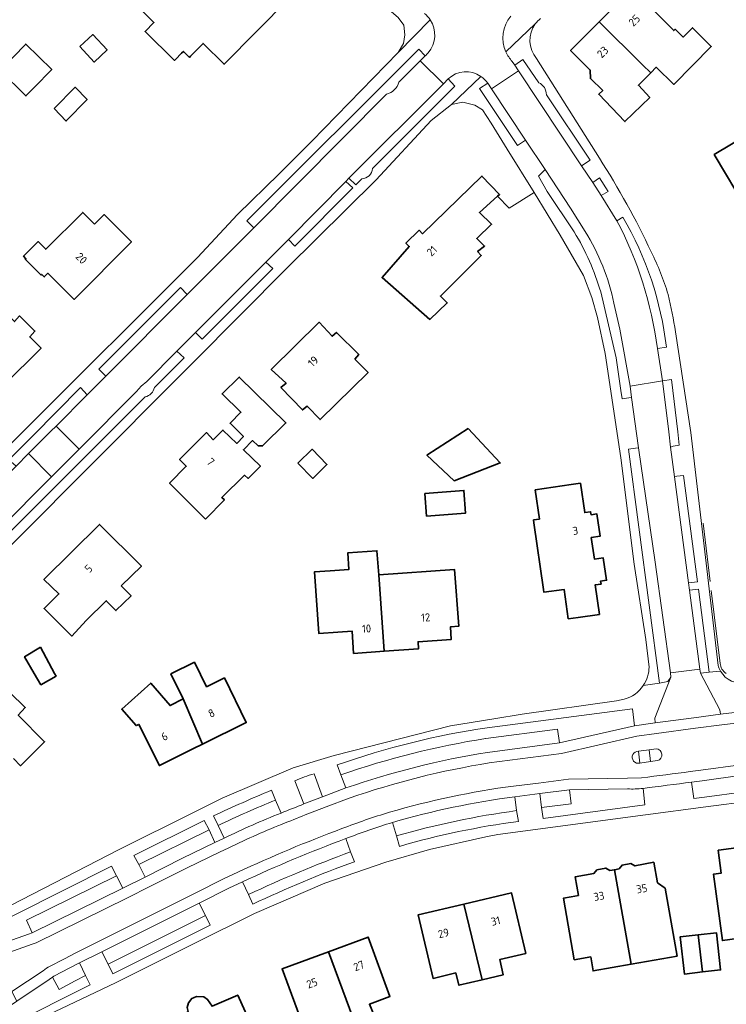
# Model space of a CAD drawing. Extents: x 152761 to 155748, y 459947 to 462743.
# Tile 128 of 256: x 153971 to 154090, y 461944 to 462110. Entities that reach past the tile are written whole.
import ezdxf
from ezdxf.enums import TextEntityAlignment as Align

# ---------------------------------------------------------------- set-up
doc = ezdxf.new("R2010")
doc.units = 0
doc.header["$LTSCALE"] = 0.75
for name, color, linetype, lineweight in [('B-RO-IE-TERREINAFSCHEIDING_KUNSTMATIG_HEKWERK-G', 251, 'IE-TERREINAFSCHEIDING-KUNSTMATIG', 18), ('B-RO-IE-TERREINAFSCHEIDING_KUNSTMATIG_MUUR-G', 251, 'IE-TERREINAFSCHEIDING-KUNSTMATIG-DICHT', 18), ('B-RO-OG-BEBOUWING-GV', 6, 'CONTINUOUS', 35), ('B-RO-OG-BEBOUWING-T18', 1, 'CONTINUOUS', 18), ('B-RO-OG-TERREIN_CULTUURSCHEIDING-GV', 251, 'CONTINUOUS', 18), ('B-RO-VH-VERHARDING_ASFALT-GV', 251, 'CONTINUOUS', 18), ('B-RO-VH-VERHARDING_STRAATBAKSTEEN-GV', 251, 'CONTINUOUS', 18)]:
    doc.layers.add(name, color=color, linetype=linetype, lineweight=lineweight)
doc.styles.add('NLCS-ISO-M200-T18', font='NLCS-ISO.ttf', dxfattribs={"height": 0.36})
doc.linetypes.add('IE-TERREINAFSCHEIDING-KUNSTMATIG', pattern='A,4,[82,NLCS.SHX,S=0.75,R=90,X=0,Y=0],4,-2', length=10)
doc.linetypes.add('IE-TERREINAFSCHEIDING-KUNSTMATIG-DICHT', pattern='A,8,-1,[82,NLCS.SHX,S=0.75,R=90,X=0,Y=0],-1', length=10)

msp = doc.modelspace()

# ---------------------------------------------------------------- linework, layer by layer
at = {"layer": 'B-RO-IE-TERREINAFSCHEIDING_KUNSTMATIG_HEKWERK-G', "flags": 128}
msp.add_lwpolyline([(154053.163, 462078.403), (154057.399, 462081.043)], dxfattribs=at)
at = {"layer": 'B-RO-IE-TERREINAFSCHEIDING_KUNSTMATIG_MUUR-G', "flags": 128}
for points in [[(154051.24, 462080.392), (154053.163, 462078.403)], [(154087.059, 462015.494), (154085.857, 462025.321)], [(154088.748, 462001.702), (154087.246, 462013.971)]]:
    msp.add_lwpolyline(points, dxfattribs=at)
at = {"layer": 'B-RO-IE-TERREINAFSCHEIDING_KUNSTMATIG_MUUR-G'}
msp.add_lwpolyline([(154088.748, 462001.702, 0.2298145), (154089.719, 462000.001)], format="xyb", dxfattribs=at)
at = {"layer": 'B-RO-OG-BEBOUWING-GV', "flags": 128}
for points in [[(154000.697, 462115.428), (153997.627, 462112.311), (153994.961, 462114.937), (153994.945, 462114.953), (153991.695, 462111.653), (153991.514, 462111.47), (153993.33, 462109.68), (153991.835, 462108.163), (153996.798, 462103.275), (153996.967, 462103.447), (153997.979, 462104.474), (153998.285, 462104.785), (153999.297, 462103.789), (153999.511, 462104.006), (154001.606, 462106.133), (154005.161, 462102.631), (154016.108, 462113.745), (154007.445, 462122.278), (154002.311, 462117.066), (154000.727, 462118.641), (153999.106, 462117.009)], [(154077.031, 462101.187), (154077.98, 462102.135), (154080.928, 462099.246), (154087.245, 462105.649), (154084.058, 462108.779), (154082.522, 462107.214), (154081.169, 462108.541), (154080.928, 462108.295), (154073.967, 462115.369), (154068.373, 462109.782), (154075.653, 462102.555)], [(154077.031, 462101.187), (154075.653, 462102.555), (154068.373, 462109.782), (154063.54, 462104.956), (154066.853, 462101.638), (154066.882, 462100.232), (154068.963, 462098.204), (154068.287, 462097.583), (154072.692, 462092.987), (154076.881, 462097.041), (154074.948, 462099.107)], [(153980.823, 462105.598), (153983.258, 462102.992), (153985.424, 462105.064), (153983.016, 462107.644)], [(153973.146, 462098.722), (153976.102, 462101.748), (153971.725, 462106.024), (153967.378, 462101.573), (153971.755, 462097.298)], [(153976.524, 462095.165), (153978.516, 462093.067), (153978.534, 462093.086), (153982.074, 462096.678), (153980.066, 462098.761)], [(154093.606, 462096.265), (154095.947, 462092.295), (154087.738, 462087.422), (154093.273, 462078.099), (154094.216, 462077.807), (154096.429, 462079.203), (154096.631, 462080.237), (154095.771, 462081.766), (154100.939, 462084.834), (154096.85, 462091.721), (154099.602, 462093.041), (154098.536, 462094.779), (154101.154, 462096.298), (154099.062, 462099.573)], [(154051.24, 462080.392), (154051.579, 462080.695), (154048.594, 462083.782), (154038.566, 462074.086), (154038.01, 462074.662), (154035.78, 462072.509), (154036.336, 462071.933), (154031.758, 462066.705), (154039.809, 462059.657), (154042.738, 462062.429), (154041.592, 462063.568), (154048.476, 462070.409), (154047.853, 462071.077), (154049.04, 462071.993), (154047.729, 462073.304), (154050.214, 462075.687), (154048.169, 462077.645)], [(153983.338, 462075.681), (153981.332, 462077.679), (153975.109, 462071.479), (153973.825, 462072.757), (153971.356, 462070.277), (153971.774, 462069.861), (153971.668, 462069.754), (153974.311, 462067.123), (153974.421, 462067.232), (153974.839, 462066.816), (153975.443, 462067.423), (153979.869, 462063.016), (153989.543, 462072.733), (153985.922, 462076.338), (153984.953, 462077.303), (153983.838, 462076.183)], [(153960.412, 462056.295), (153968.044, 462048.595), (153974.308, 462054.784), (153972.414, 462056.69), (153973.275, 462057.686), (153970.704, 462060.235), (153969.839, 462059.282), (153966.709, 462062.432)], [(154027.186, 462052.969), (154027.852, 462053.715), (154024.084, 462057.461), (154023.334, 462056.815), (154021.16, 462059.178), (154013.087, 462051.212), (154015.593, 462048.888), (154014.717, 462048.175), (154018.358, 462044.401), (154019.137, 462045.05), (154021.332, 462042.76), (154029.417, 462050.716)], [(154002.006, 462025.996), (154005.202, 462029.223), (154004.764, 462029.655), (154008.588, 462033.402), (154009.228, 462032.848), (154011.272, 462034.92), (154008.404, 462037.685), (154009.951, 462039.231), (154010.87, 462038.349), (154011.641, 462038.321), (154015.557, 462042.207), (154007.697, 462049.928), (154004.814, 462047.088), (154007.985, 462044.01), (154006.154, 462042.155), (154008.415, 462039.921), (154007.286, 462038.763), (154004.957, 462041.009), (154003.332, 462039.37), (154002.16, 462040.583), (154000, 462038.415), (153997.654, 462036.06), (153998.775, 462034.914), (153995.96, 462032.073), (154000, 462028.012)], [(154046.255, 462041.283), (154039.338, 462036.75), (154043.904, 462032.463), (154051.689, 462035.482)], [(154017.577, 462035.418), (154020.091, 462032.855), (154022.482, 462035.2), (154019.968, 462037.763)], [(154057.577, 462030.947), (154058.286, 462026.018), (154057.296, 462025.876), (154057.367, 462025.381), (154058.981, 462014.156), (154059.051, 462013.671), (154062.426, 462014.156), (154063.138, 462009.204), (154064.815, 462009.447), (154068.391, 462009.957), (154067.674, 462014.916), (154068.66, 462015.057), (154068.588, 462015.552), (154069.588, 462015.697), (154069.042, 462019.477), (154067.542, 462019.26), (154067.02, 462022.893), (154068.514, 462023.108), (154067.971, 462026.885), (154066.981, 462026.743), (154066.91, 462027.237), (154065.911, 462027.094), (154065.199, 462032.043), (154063.655, 462031.821)], [(154038.968, 462030.312), (154039.266, 462026.504), (154045.853, 462027.019), (154045.555, 462030.828)], [(153987.812, 462014.739), (153991.211, 462018.102), (153984.162, 462025.122), (153974.787, 462015.854), (153977.314, 462013.39), (153974.833, 462010.936), (153977.648, 462008.14), (153979.498, 462006.303), (153981.914, 462008.904), (153985.289, 462012.243), (153986.931, 462010.599), (153989.47, 462013.067)], [(154032.148, 462003.755), (154031.197, 462016.588), (154030.894, 462020.683), (154025.974, 462020.318), (154026.182, 462017.519), (154023.006, 462017.294), (154020.379, 462017.108), (154021.114, 462006.734), (154024.319, 462006.961), (154026.713, 462007.13), (154026.978, 462003.389)], [(154031.197, 462016.588), (154032.148, 462003.755), (154037.914, 462004.163), (154037.832, 462005.332), (154043.428, 462005.728), (154043.278, 462007.85), (154044.677, 462007.949), (154044.001, 462017.494)], [(153974.202, 462004.448), (153971.525, 462002.802), (153973.177, 462000), (153974.298, 461998.098), (153976.831, 461999.556), (153976.592, 462000)], [(154001.496, 461988.105), (154008.874, 461991.73), (154005.195, 461999.235), (154002.199, 461997.763), (154000.149, 462001.893), (153996.203, 461999.92), (153998.261, 461995.753), (153998.283, 461995.704)], [(154001.496, 461988.105), (153998.283, 461995.704), (153998.261, 461995.753), (153996.056, 461994.576), (153992.8, 461998.388), (153987.906, 461994.003), (153990.319, 461991.23), (153990.8, 461991.416), (153994.246, 461984.488), (154000, 461987.37)], [(154096.946, 461959.357), (154095.391, 461971.116), (154093.059, 461970.798), (154092.538, 461970.183), (154091.513, 461970.045), (154091.433, 461970.63), (154088.428, 461970.221), (154088.424, 461970.223), (154088.897, 461966.339), (154087.591, 461966.163), (154089.119, 461955.011), (154097.372, 461956.142)], [(154064.841, 461962.582), (154063.605, 461962.363), (154062.315, 461962.135), (154064.152, 461951.761), (154066.919, 461952.251), (154067.336, 461949.898), (154073.734, 461951.031), (154070.917, 461966.942), (154070.139, 461966.799), (154069.459, 461967.207), (154067.97, 461966.934), (154067.465, 461966.3), (154064.286, 461965.713)], [(154073.734, 461951.031), (154081.468, 461952.4), (154079.445, 461963.825), (154078.172, 461964.733), (154077.555, 461968.181), (154074.382, 461967.587), (154073.684, 461967.987), (154072.205, 461967.71), (154071.695, 461967.085), (154070.917, 461966.942)], [(154045.571, 461961.157), (154048.641, 461948.396), (154052.201, 461949.231), (154051.599, 461951.798), (154055.98, 461952.826), (154053.585, 461963.037)], [(154045.571, 461961.157), (154037.861, 461959.349), (154040.351, 461948.611), (154044.189, 461949.557), (154044.709, 461947.474), (154048.641, 461948.396)], [(154027.428, 461940.545), (154030.71, 461941.705), (154029.65, 461944.285), (154033.102, 461945.567), (154029.419, 461955.591), (154022.741, 461953.12)], [(154085.758, 461949.71), (154085.039, 461955.966), (154081.983, 461955.615), (154082.703, 461949.358)], [(154085.039, 461955.966), (154085.758, 461949.71), (154088.814, 461950.061), (154088.094, 461956.318)], [(154022.741, 461953.12), (154014.914, 461950.224), (154018.639, 461940.195), (154022.736, 461941.717), (154023.589, 461939.189), (154027.428, 461940.545)], [(153998.944, 461943.733), (153999.079, 461943.023), (153998.95, 461942.962), (154000, 461940.617), (154003.734, 461932.236), (154004.762, 461929.703), (154008.984, 461931.588), (154007.876, 461934.099), (154011.888, 461935.902), (154007.451, 461945.83), (154003.136, 461943.931), (154002.356, 461945.092), (154001.716, 461945.531), (154000.506, 461945.589), (154000, 461945.367), (153999.714, 461945.242), (153999.132, 461944.522)]]:
    msp.add_lwpolyline(points, close=True, dxfattribs=at)
msp.add_lwpolyline([(153969.661, 461985.663), (153970.859, 461984.461), (153974.919, 461988.507), (153970.464, 461992.978), (153971.661, 461994.241), (153969.078, 461996.807)], dxfattribs=at)
at = {"layer": 'B-RO-OG-TERREIN_CULTUURSCHEIDING-GV', "flags": 128}
for points in [[(154038.192, 462103.221), (154039.052, 462104.069), (154037.949, 462105.186), (154008.977, 462076.27), (154010.178, 462075.101), (154032.499, 462097.579)], [(154034.619, 462099.62), (154038.192, 462103.221)], [(154058.16, 462099.525), (154055.469, 462103.448), (154054.113, 462102.491)], [(154054.113, 462102.491), (154054.768, 462101.536), (154065.397, 462085.527), (154066.805, 462086.461), (154059.461, 462097.469)], [(154030.167, 462085.072), (154044.006, 462098.932), (154042.898, 462100.172), (154042.093, 462099.326), (154026.169, 462083.417)], [(154026.169, 462083.417), (154027.354, 462082.294), (154028.336, 462083.317)], [(154066.017, 462074.442), (154063.544, 462078.369), (154059.242, 462084.898), (154058.125, 462083.799), (154059.584, 462081.174), (154064.14, 462074.388)], [(154072.356, 462076.87), (154071.333, 462076.268)], [(154068.621, 462064.27), (154071.232, 462053.146), (154072.02, 462047.656), (154072.215, 462046.29), (154073.338, 462046.418), (154073.823, 462046.478), (154073.592, 462048.389), (154071.848, 462058.022), (154070.832, 462062.36)], [(153993.413, 462048.192), (153998.407, 462053.175), (153997.176, 462054.289), (153992.159, 462049.18), (153991.204, 462048.427), (153990.406, 462047.51), (153980.717, 462037.786), (153979.896, 462036.925), (153976.933, 462033.97), (153976.082, 462033.131), (153967.145, 462024.195), (153968.273, 462023.034), (153979.139, 462033.887)], [(154078.156, 462054.756), (154079.686, 462054.98)], [(153979.139, 462033.887), (153991.864, 462046.596)], [(154049.21, 461989.042), (154049.227, 461989.036), (154061.325, 461990.61), (154061.663, 461988.299), (154074.302, 461991.183), (154073.959, 461994.064), (154049.492, 461990.867)], [(154024.231, 461984.605), (154024.841, 461982.939)], [(154017.086, 461981.927), (154018.599, 461978.022), (154021.727, 461979.222), (154020.324, 461983.107)], [(154073.118, 461980.548), (154063.334, 461980.392), (154063.612, 461978.054), (154058.644, 461977.445), (154058.94, 461975.589), (154076.034, 461977.865), (154075.734, 461980.636)], [(154013.827, 461978.663), (154013.157, 461980.324)], [(154003.373, 461975.995), (154004.143, 461974.382)], [(154054.736, 461975.055), (154054.439, 461976.897)], [(154034.21, 461972.633), (154034.7, 461970.861)], [(154027.114, 461968.291), (154026.469, 461969.94)], [(154009.258, 461962.75), (154009.975, 461961.13)]]:
    msp.add_lwpolyline(points, dxfattribs=at)
at = {"layer": 'B-RO-OG-TERREIN_CULTUURSCHEIDING-GV'}
for points in [[(154032.499, 462097.579, 0.2703661), (154034.619, 462099.62)], [(154059.461, 462097.469, 0.3000035), (154058.16, 462099.525)], [(154028.336, 462083.317, 0.3692252), (154030.167, 462085.072)], [(154079.686, 462054.98, 0.1031507), (154072.356, 462076.87)], [(154071.333, 462076.268, -0.0891973), (154078.156, 462054.756)], [(154064.14, 462074.388, -0.0637604), (154068.621, 462064.27)], [(154070.832, 462062.36, 0.0879925), (154066.017, 462074.442)], [(153991.864, 462046.596, 0.3074748), (153993.413, 462048.192)], [(154049.492, 461990.867, 0.0467168), (154024.231, 461984.605)], [(154024.841, 461982.939, -0.0438602), (154049.21, 461989.042)], [(154020.324, 461983.107, 0.0247907), (154017.086, 461981.927)], [(154075.734, 461980.636, -0.0405255), (154073.118, 461980.548)], [(154013.157, 461980.324, 0.0143967), (154003.373, 461975.995)], [(154004.143, 461974.382, -0.016235), (154013.827, 461978.663)], [(154054.439, 461976.897, 0.0357941), (154034.21, 461972.633)], [(154034.7, 461970.861, -0.0393197), (154054.736, 461975.055)], [(154026.469, 461969.94, 0.0227604), (154009.258, 461962.75)], [(154009.975, 461961.13, -0.0230461), (154027.114, 461968.291)]]:
    msp.add_lwpolyline(points, format="xyb", dxfattribs=at)
at = {"layer": 'B-RO-OG-TERREIN_CULTUURSCHEIDING-GV', "flags": 128}
for points in [[(154050.213, 462098.498), (154049.563, 462099.45), (154048.168, 462098.531), (154054.614, 462088.932), (154055.93, 462089.861)], [(154067.293, 462082.693), (154068.707, 462080.504), (154069.889, 462081.194), (154068.384, 462083.507)], [(154025.678, 462082.904), (154015.977, 462073.099), (154017.091, 462071.962), (154026.839, 462081.838)], [(154000.331, 462057.446), (154001.478, 462056.297), (154013.377, 462068.204), (154012.168, 462069.31)], [(153985.228, 462050.087), (153998.941, 462063.852), (153997.779, 462065.02), (153984.041, 462051.244)], [(154080.372, 462038.149), (154080.804, 462038.298), (154081.851, 462038.45), (154081.624, 462040.688), (154080.534, 462049.516), (154079.002, 462049.313), (154080.075, 462040.718)], [(153972.905, 462040.059), (153968.875, 462036.006), (153970.098, 462034.92), (153972.196, 462037.038), (153973.029, 462037.91), (153975.963, 462040.844), (153976.838, 462041.659), (153982.101, 462046.939), (153980.975, 462048.175)], [(154080.433, 461999.367), (154080.358, 462000.105), (154077.766, 462018.772), (154074.982, 462038.018), (154074.497, 462037.955), (154073.284, 462037.793), (154078.539, 461998.343), (154079.896, 461998.629)], [(154083.374, 462015.242), (154084.898, 462015.458), (154082.553, 462033.347), (154081.458, 462033.217), (154081.026, 462033.137)], [(154085.404, 462000.048), (154086.894, 462000.196), (154085.069, 462014.217), (154083.55, 462014.019), (154085.301, 462000.749)], [(154092.465, 461982.843), (154085.73, 461981.933), (154083.926, 461981.689), (154084.314, 461978.943), (154086.096, 461979.177), (154092.807, 461980.059)], [(153989.967, 461969.353), (153990.78, 461967.796), (154002.609, 461973.649), (154001.813, 461975.254)], [(153987.015, 461965.896), (153986.193, 461967.522), (153961.671, 461955.227), (153962.914, 461952.827), (153963.209, 461952.93), (153965.611, 461953.768), (153972.194, 461956.066), (153972.786, 461956.29), (153971.836, 461958.42)], [(154001.991, 461959.238), (153985.634, 461950.997), (153986.38, 461949.392), (154002.81, 461957.609)], [(153981.803, 461949.127), (153980.037, 461948.214), (153977.368, 461946.778), (153976.249, 461948.837), (153975.651, 461948.435), (153970.22, 461944.787), (153968.069, 461943.351), (153967.824, 461943.196), (153969.062, 461940.758), (153982.593, 461947.534)]]:
    msp.add_lwpolyline(points, close=True, dxfattribs=at)
at = {"layer": 'B-RO-VH-VERHARDING_ASFALT-GV', "flags": 128}
for points in [[(153989.95, 462144.766), (153979.055, 462150.329), (153979.772, 462151.777), (153973.029, 462155.5), (153971.551, 462153.99), (153988.11, 462143.995), (154000, 462137.22), (154007.476, 462132.96), (154011.052, 462130.391), (154028.253, 462115.878), (154034.487, 462110.523), (154035.429, 462109.19), (154035.61, 462107.59), (154035.402, 462106.131), (154034.473, 462104.589)], [(154039.885, 462110.121), (154034.473, 462104.589), (154019.909, 462089.685), (154014.422, 462084.147), (154007.431, 462077.32), (154000.673, 462070.056), (154000, 462069.386), (153971.742, 462041.214), (153950.548, 462020.086), (153933.983, 462003.448), (153929.07, 461998.515)], [(154034.473, 462104.589), (154039.885, 462110.121)], [(154057.589, 462109.438), (154052.643, 462104.699)], [(154052.643, 462104.699), (154057.589, 462109.438)], [(153934.734, 461999.545), (153933.556, 462000.653), (153945.646, 462012.769), (153946.846, 462011.647), (153953.828, 462018.65), (153952.679, 462019.798), (153962.561, 462029.689), (153963.712, 462028.514), (153970.098, 462034.92), (153968.875, 462036.006), (153972.905, 462040.059), (153980.975, 462048.175), (153982.101, 462046.939), (153985.228, 462050.087), (153984.041, 462051.244), (153997.779, 462065.02), (153998.941, 462063.852), (154010.178, 462075.101), (154008.977, 462076.27), (154037.949, 462105.186), (154039.052, 462104.069)], [(153998.941, 462063.852), (153985.228, 462050.087), (153982.101, 462046.939), (153976.838, 462041.659), (153980.717, 462037.786), (153990.406, 462047.51), (153991.204, 462048.427), (153992.159, 462049.18), (153997.176, 462054.289), (154000.331, 462057.446), (154012.168, 462069.31), (154015.977, 462073.099), (154025.678, 462082.904), (154026.169, 462083.417), (154042.093, 462099.326), (154038.192, 462103.221), (154034.619, 462099.62)], [(154039.052, 462104.069), (154038.192, 462103.221), (154042.093, 462099.326), (154042.898, 462100.172)], [(154053.705, 462103.113), (154054.113, 462102.491), (154055.469, 462103.448), (154058.16, 462099.525)], [(154068.379, 462086.799), (154057.806, 462103.614)], [(154049.563, 462099.45), (154050.213, 462098.498), (154054.768, 462101.536), (154054.113, 462102.491), (154053.705, 462103.113)], [(153935.223, 461987.803), (153939.29, 461991.819), (153939.294, 461991.826), (153947.575, 462000), (153957.633, 462009.925), (153980.331, 462032.705), (154000, 462052.446), (154015.746, 462068.257), (154030.79, 462083.154), (154040.068, 462093.14), (154043.456, 462095.845), (154048.426, 462100.584)], [(154042.898, 462100.172), (154044.006, 462098.932), (154030.167, 462085.072)], [(154048.426, 462100.584), (154043.456, 462095.845), (154045.393, 462096.24), (154047.401, 462095.752), (154048.682, 462094.956), (154050.124, 462092.73), (154052.852, 462088.348), (154057.399, 462081.043), (154061.75, 462073.844), (154065.705, 462067.064), (154067.102, 462063.323), (154068.049, 462059.986), (154069.351, 462053.888), (154072.008, 462036.351), (154074.262, 462018.438), (154076.239, 462005.698), (154076.763, 462001.082)], [(154068.707, 462080.504), (154067.293, 462082.693), (154065.397, 462085.527), (154054.768, 462101.536), (154050.213, 462098.498), (154055.93, 462089.861), (154059.242, 462084.898), (154063.544, 462078.369), (154066.017, 462074.442)], [(154064.14, 462074.388), (154059.584, 462081.174), (154058.125, 462083.799), (154059.242, 462084.898), (154055.93, 462089.861), (154054.614, 462088.932), (154048.168, 462098.531), (154049.563, 462099.45)], [(154032.499, 462097.579), (154010.178, 462075.101), (153998.941, 462063.852)], [(154059.461, 462097.469), (154066.805, 462086.461), (154065.397, 462085.527), (154067.293, 462082.693), (154068.384, 462083.507), (154069.889, 462081.194), (154068.707, 462080.504), (154071.333, 462076.268)], [(154028.336, 462083.317), (154027.354, 462082.294), (154026.169, 462083.417), (154025.678, 462082.904), (154026.839, 462081.838), (154017.091, 462071.962), (154015.977, 462073.099), (154012.168, 462069.31), (154013.377, 462068.204), (154001.478, 462056.297), (154000.331, 462057.446), (153997.176, 462054.289), (153998.407, 462053.175), (153993.413, 462048.192)], [(154071.333, 462076.268), (154068.707, 462080.504)], [(154071.333, 462076.268), (154072.356, 462076.87)], [(154075.789, 461997.976), (154078.539, 461998.343), (154073.284, 462037.793), (154074.497, 462037.955), (154074.982, 462038.018), (154073.823, 462046.478), (154073.338, 462046.418), (154072.215, 462046.29), (154072.02, 462047.656), (154071.232, 462053.146), (154068.621, 462064.27)], [(154070.832, 462062.36), (154071.848, 462058.022), (154073.592, 462048.389), (154079.002, 462049.313), (154078.156, 462054.756)], [(154088.402, 462001.347), (154083.789, 462040.581), (154081.224, 462057.57)], [(154079.686, 462054.98), (154078.156, 462054.756), (154079.002, 462049.313), (154080.534, 462049.516), (154081.624, 462040.688), (154081.851, 462038.45), (154080.804, 462038.298), (154080.372, 462038.149), (154081.026, 462033.137), (154081.458, 462033.217), (154082.553, 462033.347), (154084.898, 462015.458), (154083.374, 462015.242), (154083.55, 462014.019), (154085.069, 462014.217), (154086.894, 462000.196), (154088.797, 462000.385)], [(153991.864, 462046.596), (153979.139, 462033.887), (153968.273, 462023.034), (153967.145, 462024.195), (153963.642, 462020.7), (153964.808, 462019.628), (153960.869, 462015.587), (153959.775, 462016.814), (153955.562, 462012.571), (153956.514, 462011.7)], [(154193.637, 462006.516), (154176.908, 462003.545), (154167.024, 462002.216), (154149.239, 461999.811), (154145.212, 461999.273), (154128.656, 461997.086), (154120.727, 461996.006), (154109.837, 461994.546), (154106.637, 461994.152), (154105.41, 461994.005), (154101.084, 461993.898), (154093.059, 461993.665), (154091.13, 461993.436), (154088.765, 461993.14), (154084.326, 461992.55), (154077.786, 461991.68), (154074.302, 461991.183), (154061.663, 461988.299), (154049.532, 461986.705)], [(154193.952, 462004.744), (154177.148, 462001.761), (154167.265, 462000.432), (154149.477, 461998.027), (154145.449, 461997.489), (154128.895, 461995.302), (154120.968, 461994.222), (154110.057, 461992.759), (154106.854, 461992.365), (154105.54, 461992.208), (154101.136, 461992.099), (154093.191, 461991.868), (154091.348, 461991.649), (154088.989, 461991.354), (154084.562, 461990.765), (154078.023, 461989.896), (154074.702, 461989.428), (154061.981, 461986.525), (154049.819, 461984.928)], [(154049.819, 461984.928), (154061.981, 461986.525), (154074.702, 461989.428), (154078.023, 461989.896), (154084.562, 461990.765), (154088.989, 461991.354), (154091.348, 461991.649), (154093.191, 461991.868), (154101.136, 461992.099), (154105.54, 461992.208), (154106.854, 461992.365), (154110.057, 461992.759), (154120.968, 461994.222), (154128.895, 461995.302), (154145.449, 461997.489), (154149.477, 461998.027), (154167.265, 462000.432), (154177.148, 462001.761), (154193.952, 462004.744)], [(154088.797, 462000.385), (154086.894, 462000.196), (154085.404, 462000.048), (154088.676, 461993.867), (154088.765, 461993.14), (154091.13, 461993.436)], [(154049.492, 461990.867), (154073.959, 461994.064), (154074.302, 461991.183), (154077.786, 461991.68), (154077.701, 461992.447), (154080.433, 461999.367), (154079.896, 461998.629), (154078.539, 461998.343), (154075.789, 461997.976)], [(154072.582, 461995.665), (154071.247, 461995.364), (154055.392, 461993.162), (154050.574, 461992.363), (154043.315, 461991.159), (154023.709, 461986.2), (154016.788, 461984.107), (154004.807, 461978.98), (154000, 461976.589), (153987.494, 461970.369), (153961.901, 461957.19)], [(153968.506, 461938.722), (153970.922, 461940.274), (153986.875, 461947.906), (154000, 461954.43), (154010.287, 461959.543), (154022.135, 461964.673), (154032.416, 461968.184), (154039.762, 461970.315), (154049.231, 461972.49), (154051.251, 461972.862), (154076.159, 461976.185), (154086.314, 461977.508), (154101.913, 461979.54), (154145.056, 461985.285), (154160.698, 461987.442), (154177.599, 461989.807), (154186.396, 461990.815), (154195.33, 461991.925)], [(154074.979, 461986.906), (154076.762, 461987.139), (154077.931, 461987.307)], [(154077.931, 461987.307), (154076.762, 461987.139), (154076.997, 461985.177)], [(154075.226, 461984.906), (154074.979, 461986.906)], [(154083.697, 461983.474), (154085.494, 461983.717), (154092.153, 461984.616), (154094.106, 461984.96), (154101.732, 461986.78)], [(154101.732, 461986.78), (154094.106, 461984.96), (154092.153, 461984.616), (154085.494, 461983.717), (154083.697, 461983.474)], [(154020.324, 461983.107), (154021.727, 461979.222), (154025.662, 461980.713), (154024.841, 461982.939), (154024.231, 461984.605)], [(154078.168, 461985.31), (154076.997, 461985.177), (154075.226, 461984.906)], [(154076.997, 461985.177), (154078.168, 461985.31)], [(154083.926, 461981.689), (154085.73, 461981.933), (154092.465, 461982.843), (154094.418, 461983.187), (154102.199, 461985.042)], [(154102.199, 461985.042), (154102.662, 461981.408), (154094.848, 461980.361), (154094.418, 461983.187), (154092.465, 461982.843), (154092.807, 461980.059), (154086.096, 461979.177), (154084.314, 461978.943), (154083.926, 461981.689)], [(154053.905, 461981.025), (154058.124, 461981.545), (154063.206, 461982.19), (154073.148, 461982.349), (154075.505, 461982.421)], [(154075.505, 461982.421), (154073.148, 461982.349), (154063.206, 461982.19), (154058.124, 461981.545), (154053.905, 461981.025)], [(154018.599, 461978.022), (154017.086, 461981.927)], [(154025.662, 461980.713), (154021.727, 461979.222), (154018.599, 461978.022)], [(154075.734, 461980.636), (154076.034, 461977.865), (154058.94, 461975.589), (154058.644, 461977.445), (154058.351, 461979.759), (154054.143, 461979.241), (154054.439, 461976.897), (154054.736, 461975.055)], [(154058.351, 461979.759), (154063.334, 461980.392), (154073.118, 461980.548)], [(154013.157, 461980.324), (154013.827, 461978.663), (154014.753, 461976.489)], [(154026.248, 461979.011), (154022.365, 461977.539), (154019.284, 461976.357)], [(154019.284, 461976.357), (154022.365, 461977.539), (154026.248, 461979.011)], [(154054.143, 461979.241), (154058.351, 461979.759)], [(153986.193, 461967.522), (153987.015, 461965.896), (153988.082, 461963.831), (153991.825, 461965.69), (153990.78, 461967.796), (153989.967, 461969.353), (154001.813, 461975.254), (154002.609, 461973.649), (154003.588, 461971.528), (154005.158, 461972.27), (154004.143, 461974.382), (154003.373, 461975.995)], [(154034.7, 461970.861), (154034.21, 461972.633), (154033.534, 461974.895)], [(154005.158, 461972.27), (154003.588, 461971.528), (153998.146, 461968.877), (153991.825, 461965.69), (153988.082, 461963.831), (153972.786, 461956.29), (153972.194, 461956.066), (153965.611, 461953.768)], [(154025.638, 461972.168), (154026.469, 461969.94), (154027.114, 461968.291)], [(153965.611, 461953.768), (153966.441, 461952.151), (153972.809, 461954.374), (153973.504, 461954.637), (153988.878, 461962.217), (153992.635, 461964.083), (153998.945, 461967.264), (154004.376, 461969.91), (154005.935, 461970.647)], [(154005.935, 461970.647), (154004.376, 461969.91), (153998.945, 461967.264), (153992.635, 461964.083), (153988.878, 461962.217), (153973.504, 461954.637), (153972.809, 461954.374), (153966.441, 461952.151), (153969.392, 461946.4), (153974.647, 461949.929), (153975.245, 461950.331), (153975.536, 461950.535), (153978.354, 461951.993), (153979.936, 461952.821), (153983.763, 461954.726), (154000.138, 461962.912), (154005.171, 461965.434), (154007.476, 461966.511)], [(153961.671, 461955.227), (153986.193, 461967.522)], [(154007.476, 461966.511), (154005.171, 461965.434), (154000.138, 461962.912), (153983.763, 461954.726), (153979.936, 461952.821), (153978.354, 461951.993), (153975.536, 461950.535), (153975.245, 461950.331), (153974.647, 461949.929), (153969.392, 461946.4), (153970.22, 461944.787), (153975.651, 461948.435), (153976.249, 461948.837), (153976.47, 461948.992), (153979.185, 461950.396), (153980.771, 461951.226), (153984.565, 461953.115), (154000.944, 461961.303), (154005.955, 461963.814), (154008.239, 461964.881)], [(154009.975, 461961.13), (154009.258, 461962.75), (154008.239, 461964.881), (154005.955, 461963.814), (154000.944, 461961.303), (154001.991, 461959.238), (154002.81, 461957.609), (153986.38, 461949.392), (153985.634, 461950.997), (153984.565, 461953.115), (153980.771, 461951.226), (153981.803, 461949.127), (153982.593, 461947.534), (153969.062, 461940.758)]]:
    msp.add_lwpolyline(points, dxfattribs=at)
at = {"layer": 'B-RO-VH-VERHARDING_ASFALT-GV'}
for points in [[(154038.938, 462111.173, -0.0765635), (154039.885, 462110.121)], [(154039.885, 462110.121, 0.0765635), (154038.938, 462111.173)], [(154039.885, 462110.121, -0.3333333), (154039.531, 462104.559)], [(154039.531, 462104.559, 0.3333333), (154039.885, 462110.121)], [(154052.643, 462104.699, -0.2867297), (154053.442, 462110.736)], [(154053.442, 462110.736, 0.2867297), (154052.643, 462104.699)], [(154057.589, 462109.438, -0.0671226), (154058.456, 462110.344)], [(154057.806, 462103.614, -0.3466739), (154057.589, 462109.438)], [(154039.531, 462104.559, -0.0361034), (154039.052, 462104.069)], [(154039.052, 462104.069, 0.0361034), (154039.531, 462104.559)], [(154052.643, 462104.699, 0.083115), (154053.705, 462103.113)], [(154053.705, 462103.113, -0.083115), (154052.643, 462104.699)], [(154042.898, 462100.172, -0.3523988), (154048.426, 462100.584)], [(154048.426, 462100.584, 0.3523988), (154042.898, 462100.172)], [(154048.426, 462100.584, -0.0911497), (154049.563, 462099.45)], [(154049.563, 462099.45, 0.0911497), (154048.426, 462100.584)], [(154034.619, 462099.62, -0.2703661), (154032.499, 462097.579)], [(154058.16, 462099.525, -0.3000035), (154059.461, 462097.469)], [(154077.107, 462071.012, 0.0342176), (154068.379, 462086.799)], [(154030.167, 462085.072, -0.3692252), (154028.336, 462083.317)], [(154072.356, 462076.87, -0.1031507), (154079.686, 462054.98)], [(154078.156, 462054.756, 0.0891973), (154071.333, 462076.268)], [(154068.621, 462064.27, 0.0637604), (154064.14, 462074.388)], [(154066.017, 462074.442, -0.0879925), (154070.832, 462062.36)], [(154079.959, 462063.849, 0.0460513), (154077.107, 462071.012)], [(154081.224, 462057.57, 0.018922), (154079.959, 462063.849)], [(153993.413, 462048.192, -0.3074748), (153991.864, 462046.596)], [(154076.763, 462001.082, -0.1461349), (154075.789, 461997.976)], [(154088.797, 462000.385, -0.0655368), (154088.402, 462001.347)], [(154093.081, 461998.462, -0.3252254), (154088.797, 462000.385)], [(154075.789, 461997.976, -0.1793912), (154072.582, 461995.665)], [(154024.231, 461984.605, -0.0467168), (154049.492, 461990.867)], [(154078.168, 461985.31, 0.879848), (154077.931, 461987.307)], [(154077.931, 461987.307, -0.879848), (154078.168, 461985.31)], [(154049.532, 461986.705, 0.0429872), (154025.662, 461980.713)], [(154074.979, 461986.906, 1.1844653), (154075.226, 461984.906)], [(154075.226, 461984.906, -1.1844653), (154074.979, 461986.906)], [(154049.819, 461984.928, 0.0429836), (154026.248, 461979.011)], [(154026.248, 461979.011, -0.0429836), (154049.819, 461984.928)], [(154017.086, 461981.927, -0.0247907), (154020.324, 461983.107)], [(154075.505, 461982.421, 0.0023125), (154083.697, 461983.474)], [(154083.697, 461983.474, -0.0023125), (154075.505, 461982.421)], [(154033.031, 461976.623, -0.0377486), (154053.905, 461981.025)], [(154053.905, 461981.025, 0.0377486), (154033.031, 461976.623)], [(154073.118, 461980.548, 0.0405255), (154075.734, 461980.636)], [(154075.734, 461980.636, 0.0023125), (154083.926, 461981.689)], [(154083.926, 461981.689, -0.0023125), (154075.734, 461980.636)], [(154003.373, 461975.995, -0.0143967), (154013.157, 461980.324)], [(154033.534, 461974.895, -0.0377597), (154054.143, 461979.241)], [(154018.599, 461978.022, -0.0054271), (154014.753, 461976.489)], [(154014.753, 461976.489, 0.0054271), (154018.599, 461978.022)], [(154014.753, 461976.489, 0.0161867), (154005.158, 461972.27)], [(154019.284, 461976.357, -0.0056313), (154015.424, 461974.819)], [(154015.424, 461974.819, 0.0056313), (154019.284, 461976.357)], [(154025.012, 461973.856, -0.0190876), (154033.031, 461976.623)], [(154033.031, 461976.623, 0.0190876), (154025.012, 461973.856)], [(154015.424, 461974.819, 0.0160252), (154005.935, 461970.647)], [(154005.935, 461970.647, -0.0160252), (154015.424, 461974.819)], [(154007.476, 461966.511, -0.0206024), (154025.012, 461973.856)], [(154025.012, 461973.856, 0.0206024), (154007.476, 461966.511)], [(154025.638, 461972.168, -0.0191177), (154033.534, 461974.895)], [(154033.534, 461974.895, 0.0191177), (154025.638, 461972.168)], [(154054.736, 461975.055, 0.0393197), (154034.7, 461970.861)], [(154008.239, 461964.881, -0.0206466), (154025.638, 461972.168)], [(154027.114, 461968.291, 0.0230461), (154009.975, 461961.13)]]:
    msp.add_lwpolyline(points, format="xyb", dxfattribs=at)
at = {"layer": 'B-RO-VH-VERHARDING_ASFALT-GV', "flags": 128}
for points in [[(154080.358, 462000.105), (154085.301, 462000.749), (154083.55, 462014.019), (154083.374, 462015.242), (154081.026, 462033.137), (154080.372, 462038.149), (154080.075, 462040.718), (154079.002, 462049.313), (154073.592, 462048.389), (154073.823, 462046.478), (154074.982, 462038.018), (154077.766, 462018.772)], [(153980.717, 462037.786), (153976.838, 462041.659), (153975.963, 462040.844), (153973.029, 462037.91), (153972.196, 462037.038), (153976.082, 462033.131), (153976.933, 462033.97), (153979.896, 462036.925)], [(153948.653, 462005.671), (153955.562, 462012.571), (153959.775, 462016.814), (153963.642, 462020.7), (153967.145, 462024.195), (153976.082, 462033.131), (153972.196, 462037.038), (153970.098, 462034.92), (153963.712, 462028.514), (153953.828, 462018.65), (153946.846, 462011.647), (153935.509, 462000.29), (153939.437, 461996.449), (153945.181, 462002.21)], [(154085.301, 462000.749), (154080.358, 462000.105), (154080.433, 461999.367), (154077.701, 461992.447), (154077.786, 461991.68), (154084.326, 461992.55), (154088.765, 461993.14), (154088.676, 461993.867), (154085.404, 462000.048)], [(154076.997, 461985.177), (154076.762, 461987.139), (154074.979, 461986.906), (154075.226, 461984.906)]]:
    msp.add_lwpolyline(points, close=True, dxfattribs=at)
at = {"layer": 'B-RO-VH-VERHARDING_STRAATBAKSTEEN-GV', "flags": 128}
for points in [[(154049.532, 461986.705), (154061.663, 461988.299), (154061.325, 461990.61), (154049.227, 461989.036), (154049.21, 461989.042)], [(154024.841, 461982.939), (154025.662, 461980.713)], [(154054.439, 461976.897), (154054.143, 461979.241)], [(154014.753, 461976.489), (154013.827, 461978.663)], [(154004.143, 461974.382), (154005.158, 461972.27)], [(154033.534, 461974.895), (154034.21, 461972.633)], [(154026.469, 461969.94), (154025.638, 461972.168)], [(154008.239, 461964.881), (154009.258, 461962.75)]]:
    msp.add_lwpolyline(points, dxfattribs=at)
at = {"layer": 'B-RO-VH-VERHARDING_STRAATBAKSTEEN-GV'}
for points in [[(154049.21, 461989.042, 0.0438602), (154024.841, 461982.939)], [(154025.662, 461980.713, -0.0429872), (154049.532, 461986.705)], [(154054.143, 461979.241, 0.0377597), (154033.534, 461974.895)], [(154013.827, 461978.663, 0.016235), (154004.143, 461974.382)], [(154005.158, 461972.27, -0.0161867), (154014.753, 461976.489)], [(154034.21, 461972.633, -0.0357941), (154054.439, 461976.897)], [(154025.638, 461972.168, 0.0206466), (154008.239, 461964.881)], [(154009.258, 461962.75, -0.0227604), (154026.469, 461969.94)]]:
    msp.add_lwpolyline(points, format="xyb", dxfattribs=at)
at = {"layer": 'B-RO-VH-VERHARDING_STRAATBAKSTEEN-GV', "flags": 128}
for points in [[(154063.334, 461980.392), (154058.351, 461979.759), (154058.644, 461977.445), (154063.612, 461978.054)], [(153990.78, 461967.796), (153991.825, 461965.69), (153998.146, 461968.877), (154003.588, 461971.528), (154002.609, 461973.649)], [(153987.015, 461965.896), (153971.836, 461958.42), (153972.786, 461956.29), (153988.082, 461963.831)], [(153985.634, 461950.997), (154001.991, 461959.238), (154000.944, 461961.303), (153984.565, 461953.115)], [(153976.249, 461948.837), (153977.368, 461946.778), (153980.037, 461948.214), (153981.803, 461949.127), (153980.771, 461951.226), (153979.185, 461950.396), (153976.47, 461948.992)]]:
    msp.add_lwpolyline(points, close=True, dxfattribs=at)

# ---------------------------------------------------------------- texts
at = {"layer": 'B-RO-OG-BEBOUWING-T18', "style": 'NLCS-ISO-M200-T18'}
for s, rotation, p in [('25', 45, (154074.271, 462110.019)), ('23', 45, (154068.94, 462104.695)), ('21', 44, (154040.173, 462071.19)), ('20', 315.1, (153981.114, 462069.936)), ('19', 44.6, (154020.164, 462052.576)), ('7', 315.1, (154002.901, 462035.659)), ('3', 8.2, (154064.338, 462024.046)), ('5', 44.7, (153982.31, 462017.666)), ('12', 4.1, (154039.12, 462009.433)), ('10', 4.1, (154029.154, 462007.553)), ('8', 26.2, (154003.019, 461993.31)), ('6', 26.6, (153995.111, 461989.395)), ('35', 10, (154075.531, 461963.749)), ('33', 10, (154068.311, 461962.47)), ('31', 13.2, (154050.912, 461958.301)), ('29', 13.2, (154042.126, 461956.241)), ('27', 20.3, (154027.852, 461950.746)), ('25', 20.3, (154019.966, 461947.828))]:
    msp.add_text(s, height=1.35, rotation=rotation, dxfattribs=at).set_placement(p, align=Align.MIDDLE)

doc.saveas('drawing.dxf')
